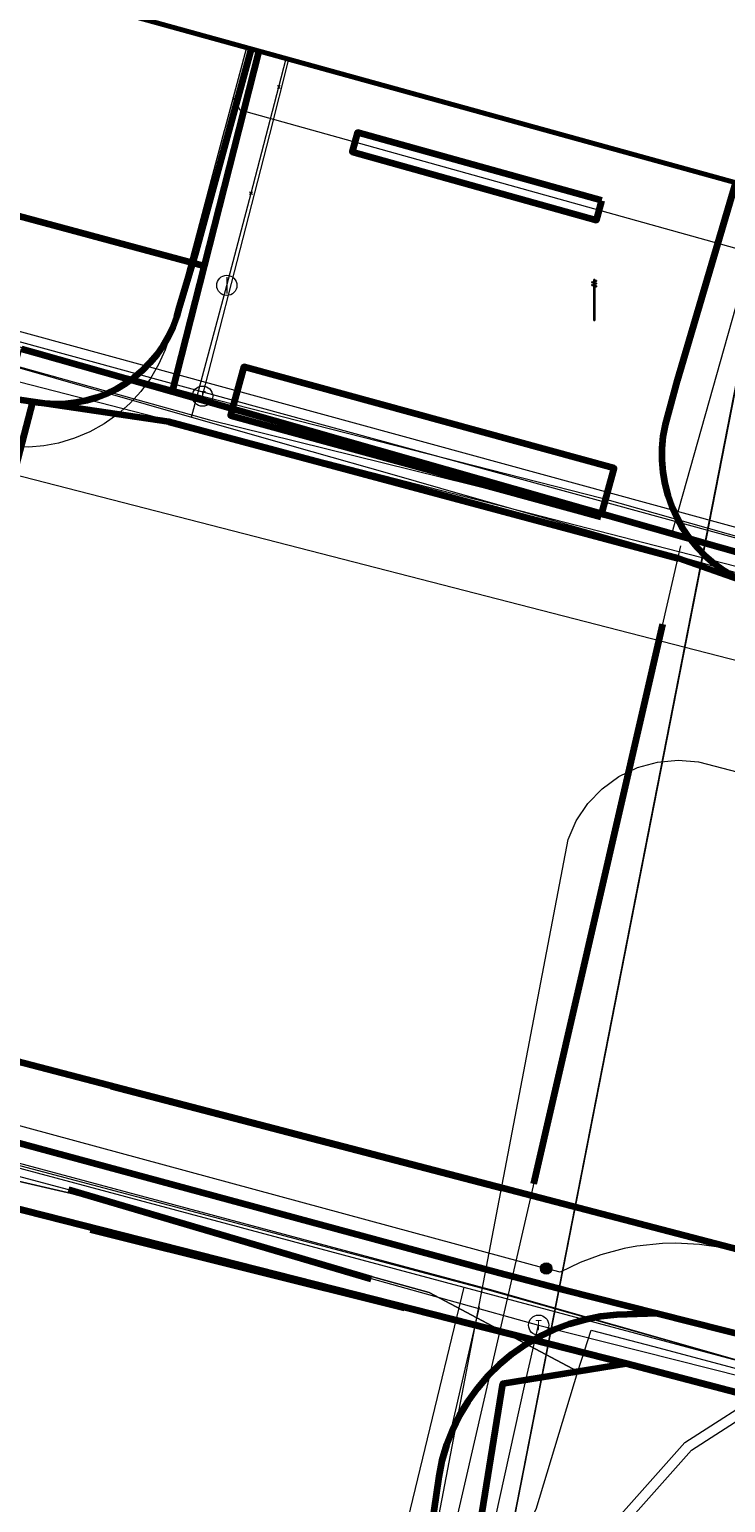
# Model space of a CAD drawing. Extents: x 152558 to 154479, y 462974 to 463683.
# Tile 178 of 256: x 153373 to 153387, y 463554 to 463583. Entities that reach past the tile are written whole.
import ezdxf
from ezdxf.enums import TextEntityAlignment as Align
from ezdxf.lldxf.tags import DXFTag

# ---------------------------------------------------------------- set-up
doc = ezdxf.new("R2010")
doc.units = 0
doc.header["$LTSCALE"] = 0.2
doc.layers.get('0').update_dxf_attribs({"linetype": 'CONTINUOUS'})
for name, color, linetype, lineweight in [('B-RO-KL-DATA_COAXIAAL_17_ZIGGO BV-G', 90, 'KL-DATA-N', 18), ('B-RO-KL-DATA_COAXIAAL_7_ZIGGO BV-G', 90, 'KL-DATA-N', 18), ('B-RO-KL-DATA_DUCT_ZIGGO BV-G', 90, 'CONTINUOUS', 100), ('B-RO-KL-DATA_EUROFIBER NEDERLAND BV-G', 90, 'KL-DATA-N', 18), ('B-RO-KL-DATA_HULPSTUK_KPN BV-S', 90, 'CONTINUOUS', 25), ('B-RO-KL-DATA_KABELBED_KPN BV-G', 90, 'CONTINUOUS', 100), ('B-RO-KL-DATA_KABELBED_ZIGGO BV-G', 90, 'CONTINUOUS', 100), ('B-RO-KL-DATA_MANTELBUIS_BETON_2_KPN BV-G', 90, 'CONTINUOUS', 100), ('B-RO-KL-DATA_MANTELBUIS_BETON_KPN BV-G', 90, 'CONTINUOUS', 100), ('B-RO-KL-DATA_MANTELBUIS_PVC_1_KPN BV-G', 90, 'CONTINUOUS', 100), ('B-RO-KL-DATA_MANTELBUIS_ZIGGO BV-G', 90, 'CONTINUOUS', 100), ('B-RO-KL-DATA_REGGEFIBER OPERATOR BV-G', 90, 'KL-DATA-N', 18), ('B-RO-KL-DATA_STEDIN NETBEHEER BV-G', 90, 'KL-DATA-N', 18), ('B-RO-KL-ET_LS_400 V_STEDIN NETBEHEER BV-G', 190, 'KL-LS-N', 18), ('B-RO-KL-ET_LS_GEMEENTE AMERSFOORT-S', 190, 'CONTINUOUS', 25), ('B-RO-KL-ET_LS_HULPSTUK_STEDIN NETBEHEER BV-S', 190, 'CONTINUOUS', 25), ('B-RO-KL-ET_LS_MANTELBUIS_400_STEDIN NETBEHEER BV-G', 190, 'CONTINUOUS', 100), ('B-RO-KL-ET_LS_MANTELBUIS_PVC_125_STEDIN NETBEHEER BV-G', 190, 'CONTINUOUS', 100), ('B-RO-KL-ET_MS_10 KV_STEDIN NETBEHEER BV-G', 130, 'KL-MS-N', 18), ('B-RO-KL-GAS_LD_GRIJS GIETIJZER_118_0.1 BAR_STEDIN NETBEHEER BV-G', 50, 'KL-GAS-LD-N', 18), ('B-RO-KL-GAS_LD_HULPSTUK_STEDIN NETBEHEER BV-S', 50, 'CONTINUOUS', 25), ('B-RO-KL-GAS_LD_MANTELBUIS_GRIJS GIETIJZER_222_STEDIN NETBEHEER BV-G', 50, 'CONTINUOUS', 100), ('B-RO-KL-GAS_LD_MANTELBUIS_STEDIN NETBEHEER BV-G', 50, 'CONTINUOUS', 100), ('B-RO-KL-GAS_LD_PVC_110_0.1 BAR_STEDIN NETBEHEER BV-G', 50, 'KL-GAS-LD-N', 18), ('B-RO-KL-GAS_LD_PVC_160_0.1 BAR_STEDIN NETBEHEER BV-G', 50, 'KL-GAS-LD-N', 18), ('B-RO-KL-GAS_LD_PVC_63_0.1 BAR_STEDIN NETBEHEER BV-G', 50, 'KL-GAS-LD-N', 18), ('B-RO-KL-GAS_LD_STAAL_159_0.1 BAR_STEDIN NETBEHEER BV-G', 50, 'KL-GAS-LD-N', 18), ('B-RO-KL-WATER_100_VITENS-G', 170, 'KL-WATER-N', 18), ('B-RO-KL-WATER_110_VITENS-G', 170, 'KL-WATER-N', 18), ('B-RO-KL-WATER_150_VITENS-G', 170, 'KL-WATER-N', 18), ('B-RO-KL-WATER_HULPSTUK_VITENS-S', 170, 'CONTINUOUS', 25), ('B-RO-OG-INFO_ORIENTATIEPOLYGOON-GV', 7, 'CONTINUOUS', 70), ('B-RO-OG-INFO_REGGEFIBER OPERATOR BV-G', 7, 'CONTINUOUS', 18)]:
    doc.layers.add(name, color=color, linetype=linetype, lineweight=lineweight)
doc.styles.add('NLCS-ISO', font='NLCS-ISO.ttf')
tags = doc.linetypes.add('KL-DATA-N', pattern='A,4,-1,[101,NLCS.SHX,S=0.5,R=0,X=0,Y=0],-1,4,-1,["D",Standard,S=1,R=0,X=-0.25,Y=-0.5],-1.5', length=12.5).pattern_tags.tags
tags[18] = DXFTag(74, 10)
tags = doc.linetypes.add('KL-GAS-LD-N', pattern='A,4,-1,[69,NLCS.SHX,S=0.5,R=0,X=0,Y=0],-1,4,-1,["L",Standard,S=1,R=0,X=0.25,Y=-0.5],-2', length=13).pattern_tags.tags
tags[18] = DXFTag(74, 10)
tags = doc.linetypes.add('KL-LS-N', pattern='A,4,-1,[103,NLCS.SHX,S=0.75,R=0,X=0,Y=0],-1,4,-1,["L",Standard,S=1,R=0,X=0,Y=-0.5],-2', length=13).pattern_tags.tags
tags[18] = DXFTag(74, 10)
tags = doc.linetypes.add('KL-MS-N', pattern='A,4,-1,[103,NLCS.SHX,S=0.75,R=0,X=0,Y=0],-1,4,-1,["M",Standard,S=1,R=0,X=0,Y=-0.5],-2', length=13).pattern_tags.tags
tags[18] = DXFTag(74, 10)
doc.linetypes.add('KL-WATER-N', pattern='A,7,-0.5,[168,NLCS.SHX,S=0.75,R=0,X=0.75,Y=0],-2', length=9.5)

# ---------------------------------------------------------------- blocks, each defined once
blk = doc.blocks.new('SKL-WTB_HULP_T STUK-SO')
at = {"color": 0, "linetype": 'ByBlock', "lineweight": 18}
blk.add_circle((0, 0), 1, dxfattribs=at)
at = {"color": 0, "linetype": 'ByBlock', "lineweight": -2, "style": 'NLCS-ISO'}
blk.add_text('T', height=1, dxfattribs=at).set_placement((0, 0), align=Align.MIDDLE_CENTER)
at = {"color": 0, "linetype": 'ByBlock', "lineweight": 18, "style": 'NLCS-ISO', "flags": 1}
for tag, p in [('TYPE', (1.5, 0)), ('LABEL', (1.5, -1.5)), ('OMSCHRIJVING', (1.5, -3))]:
    blk.add_attdef(tag, p, '', height=1, dxfattribs=at)
blk = doc.blocks.new('SKL-WTB_HULP_MOF-SO')
at = {"linetype": 'ByBlock', "lineweight": 18}
h = blk.add_hatch(color=0, dxfattribs=at)
h.dxf.hatch_style = 1
h.paths.add_polyline_path([(-0.5625, 0, 1), (0.5625, 0, 1)])
at = {"color": 0, "linetype": 'ByBlock', "lineweight": 18}
blk.add_circle((0, 0), 0.5625, dxfattribs=at)
at = {"color": 0, "linetype": 'ByBlock', "lineweight": 18, "style": 'NLCS-ISO', "flags": 1}
for tag, p in [('TYPE', (1.5, 0)), ('LABEL', (1.5, -1.5)), ('OMSCHRIJVING', (1.5, -3))]:
    blk.add_attdef(tag, p, '', height=1, dxfattribs=at)
blk = doc.blocks.new('SKL-WTB_HULP_AFSLUITER-SO')
at = {"color": 0, "linetype": 'ByBlock', "lineweight": 18}
blk.add_lwpolyline([(0, 0.8), (0, -0.8)], dxfattribs=at)
blk.add_circle((0, 0), 1, dxfattribs=at)
at = {"color": 0, "linetype": 'ByBlock', "lineweight": 18, "style": 'NLCS-ISO', "flags": 1}
for tag, p in [('TYPE', (1.5, 0)), ('LABEL', (1.5, -1.5)), ('OMSCHRIJVING', (1.5, -3))]:
    blk.add_attdef(tag, p, '', height=1, dxfattribs=at)
blk = doc.blocks.new('SKL-WTB_HULP_OVERIG-SO')
at = {"color": 0, "linetype": 'ByBlock', "lineweight": 18}
for points in [[(-0.14, 0.14), (0.14, -0.14)], [(0.14, 0.14), (-0.14, -0.14)]]:
    blk.add_lwpolyline(points, dxfattribs=at)
at = {"color": 0, "linetype": 'ByBlock', "lineweight": 18, "style": 'NLCS-ISO', "flags": 1}
for tag, p in [('TYPE', (1.5, 0)), ('LABEL', (1.5, -1.5)), ('OMSCHRIJVING', (1.5, -3))]:
    blk.add_attdef(tag, p, '', height=1, dxfattribs=at)
blk = doc.blocks.new('SKL-ET_LS_MAST-SO')
for p, q in [((-0.05, 2.07), (0.05, 2.07)), ((-0.05, -2), (0.05, -2))]:
    blk.add_line(p, q)
for points in [[(-0.18, 1.76), (-0.22, 1.76), (-0.22, 1.84), (-0.18, 1.84), (-0.18, 1.79)], [(-0.18, 1.49), (-0.22, 1.49), (-0.22, 1.57), (-0.18, 1.57), (-0.18, 1.52)], [(-0.18, 1.79), (-0.05, 1.79)], [(-0.18, 1.76), (-0.05, 1.76)], [(-0.18, 1.52), (-0.05, 1.52)], [(-0.18, 1.49), (-0.05, 1.49)], [(-0.05, -2), (-0.05, 2.07)], [(0.05, -2), (0.05, 2.07)], [(0.18, 1.92), (0.05, 1.92)], [(0.18, 1.89), (0.05, 1.89)], [(0.18, 1.66), (0.05, 1.66)], [(0.18, 1.63), (0.05, 1.63)], [(0.18, 1.89), (0.22, 1.89), (0.22, 1.97), (0.18, 1.97), (0.18, 1.92)], [(0.18, 1.63), (0.22, 1.63), (0.22, 1.71), (0.18, 1.71), (0.18, 1.66)], [(0.18, 1.39), (0.05, 1.39)], [(0.18, 1.36), (0.05, 1.36)], [(0.18, 1.36), (0.22, 1.36), (0.22, 1.44), (0.18, 1.44), (0.18, 1.39)]]:
    blk.add_lwpolyline(points)

msp = doc.modelspace()

# ---------------------------------------------------------------- linework, layer by layer
at = {"layer": 'B-RO-KL-DATA_COAXIAAL_17_ZIGGO BV-G', "flags": 128}
for points in [[(153368.319, 463537.371), (153368.638, 463539.272), (153371.869, 463558.545), (153370.775, 463560.345), (153370.518, 463560.767), (153368.65, 463561.268), (153372.638, 463576.913), (153372.927, 463576.831), (153375.621, 463576.065), (153376.256, 463578.557), (153377.339, 463582.806)], [(153430.867, 463534.321), (153431.354, 463534.234), (153435.252, 463533.541), (153436.954, 463543.113), (153432.546, 463544.21), (153425.415, 463546.066), (153425.468, 463546.278), (153412.875, 463549.399), (153410.914, 463549.906), (153409.521, 463550.265), (153409.506, 463550.205), (153409.023, 463550.331), (153403.185, 463551.902), (153402.729, 463552.02), (153400.927, 463552.486), (153400.457, 463552.616), (153397.655, 463553.391), (153395.717, 463553.927), (153394.631, 463554.228), (153394.625, 463554.207), (153388.204, 463555.935), (153384.607, 463556.832), (153382.169, 463556.435), (153380.498, 463546.045), (153380.111, 463543.636), (153378.436, 463533.216), (153377.912, 463529.954), (153377.744, 463528.912), (153376.276, 463519.78), (153375.54, 463515.203), (153375.413, 463514.414), (153374.005, 463505.653), (153373.382, 463501.776), (153373.096, 463500), (153373.063, 463499.801), (153371.906, 463492.863), (153371.472, 463490.265), (153370.792, 463486.189), (153369.449, 463478.132), (153369.235, 463476.85), (153368.423, 463471.983), (153367.305, 463465.28), (153367.239, 463464.303), (153367.364, 463463.333), (153367.677, 463462.405), (153368.163, 463461.557), (153368.806, 463460.819), (153369.58, 463460.221), (153370.456, 463459.784), (153370.965, 463459.645), (153371.4, 463459.527), (153371.747, 463459.468)]]:
    msp.add_lwpolyline(points, dxfattribs=at)
at = {"layer": 'B-RO-KL-DATA_COAXIAAL_7_ZIGGO BV-G', "flags": 128}
for points in [[(153377.339, 463582.806), (153376.256, 463578.557), (153375.621, 463576.065), (153372.927, 463576.831), (153372.638, 463576.913), (153368.65, 463561.268), (153370.518, 463560.767), (153370.775, 463560.345), (153371.869, 463558.545), (153368.638, 463539.272), (153368.319, 463537.371)], [(153368.319, 463537.371), (153368.638, 463539.272), (153371.869, 463558.545), (153370.775, 463560.345), (153370.518, 463560.767), (153368.65, 463561.268), (153372.638, 463576.913), (153372.927, 463576.831), (153375.621, 463576.065), (153376.256, 463578.557), (153377.339, 463582.806)], [(153368.319, 463537.371), (153368.638, 463539.272), (153371.869, 463558.545), (153370.775, 463560.345), (153370.518, 463560.767), (153368.65, 463561.268), (153372.638, 463576.913), (153372.927, 463576.831), (153375.621, 463576.065), (153376.256, 463578.557), (153377.339, 463582.806)]]:
    msp.add_lwpolyline(points, dxfattribs=at)
at = {"layer": 'B-RO-KL-DATA_DUCT_ZIGGO BV-G', "flags": 128}
for points in [[(153394.625, 463554.207), (153384.607, 463556.832), (153370.775, 463560.345), (153367.415, 463561.251), (153353.334, 463565.046), (153353.418, 463565.357), (153345.619, 463567.45), (153341.66, 463568.512), (153335.575, 463570.146), (153328.08, 463572.194), (153322.274, 463573.794), (153317.837, 463575.018), (153312.621, 463576.456), (153301.17, 463579.614), (153297.548, 463580.613), (153290.653, 463582.514), (153286.139, 463583.992)], [(153394.625, 463554.207), (153384.607, 463556.832), (153370.775, 463560.345), (153367.415, 463561.251), (153353.334, 463565.046), (153353.418, 463565.357), (153345.619, 463567.45), (153341.66, 463568.512), (153335.575, 463570.146), (153328.08, 463572.194), (153322.274, 463573.794), (153317.837, 463575.018), (153312.621, 463576.456), (153301.17, 463579.614), (153297.548, 463580.613), (153290.653, 463582.514), (153286.139, 463583.992)], [(153286.139, 463583.992), (153290.653, 463582.514), (153297.548, 463580.613), (153301.17, 463579.614), (153312.621, 463576.456), (153317.837, 463575.018), (153322.274, 463573.794), (153328.08, 463572.194), (153335.575, 463570.146), (153341.66, 463568.512), (153345.619, 463567.45), (153353.418, 463565.357), (153353.334, 463565.046), (153367.415, 463561.251), (153370.775, 463560.345), (153384.607, 463556.832), (153394.625, 463554.207)], [(153286.139, 463583.992), (153290.653, 463582.514), (153297.548, 463580.613), (153301.17, 463579.614), (153312.621, 463576.456), (153317.837, 463575.018), (153322.274, 463573.794), (153328.08, 463572.194), (153335.575, 463570.146), (153341.66, 463568.512), (153345.619, 463567.45), (153353.418, 463565.357), (153353.334, 463565.046), (153367.415, 463561.251), (153370.775, 463560.345), (153384.607, 463556.832), (153394.625, 463554.207)], [(153286.139, 463583.992), (153290.653, 463582.514), (153297.548, 463580.613), (153301.17, 463579.614), (153312.621, 463576.456), (153317.837, 463575.018), (153322.274, 463573.794), (153328.08, 463572.194), (153335.575, 463570.146), (153341.66, 463568.512), (153345.619, 463567.45), (153353.418, 463565.357), (153353.334, 463565.046), (153367.415, 463561.251), (153370.775, 463560.345), (153384.607, 463556.832), (153394.625, 463554.207)], [(153394.625, 463554.207), (153384.607, 463556.832), (153370.775, 463560.345), (153367.415, 463561.251), (153353.334, 463565.046), (153353.418, 463565.357), (153345.619, 463567.45), (153341.66, 463568.512), (153335.575, 463570.146), (153328.08, 463572.194), (153322.274, 463573.794), (153317.837, 463575.018), (153312.621, 463576.456), (153301.17, 463579.614), (153297.548, 463580.613), (153290.653, 463582.514), (153286.139, 463583.992)], [(153286.139, 463583.992), (153290.653, 463582.514), (153297.548, 463580.613), (153301.17, 463579.614), (153312.621, 463576.456), (153317.837, 463575.018), (153322.274, 463573.794), (153328.08, 463572.194), (153335.575, 463570.146), (153341.66, 463568.512), (153345.619, 463567.45), (153353.418, 463565.357), (153353.334, 463565.046), (153367.415, 463561.251), (153370.775, 463560.345), (153384.607, 463556.832), (153394.625, 463554.207)], [(153394.625, 463554.207), (153384.607, 463556.832), (153370.775, 463560.345), (153367.415, 463561.251), (153353.334, 463565.046), (153353.418, 463565.357), (153345.619, 463567.45), (153341.66, 463568.512), (153335.575, 463570.146), (153328.08, 463572.194), (153322.274, 463573.794), (153317.837, 463575.018), (153312.621, 463576.456), (153301.17, 463579.614), (153297.548, 463580.613), (153290.653, 463582.514), (153286.139, 463583.992)], [(153394.625, 463554.207), (153384.607, 463556.832), (153370.775, 463560.345), (153367.415, 463561.251), (153353.334, 463565.046), (153353.418, 463565.357), (153345.619, 463567.45), (153341.66, 463568.512), (153335.575, 463570.146), (153328.08, 463572.194), (153322.274, 463573.794), (153317.837, 463575.018), (153312.621, 463576.456), (153301.17, 463579.614), (153297.548, 463580.613), (153290.653, 463582.514), (153286.139, 463583.992)], [(153394.625, 463554.207), (153384.607, 463556.832), (153370.775, 463560.345), (153367.415, 463561.251), (153353.334, 463565.046), (153353.418, 463565.357), (153345.619, 463567.45), (153341.66, 463568.512), (153335.575, 463570.146), (153328.08, 463572.194), (153322.274, 463573.794), (153317.837, 463575.018), (153312.621, 463576.456), (153301.17, 463579.614), (153297.548, 463580.613), (153290.653, 463582.514), (153286.139, 463583.992)], [(153394.625, 463554.207), (153384.607, 463556.832), (153370.775, 463560.345), (153367.415, 463561.251), (153353.334, 463565.046), (153353.418, 463565.357), (153345.619, 463567.45), (153341.66, 463568.512), (153335.575, 463570.146), (153328.08, 463572.194), (153322.274, 463573.794), (153317.837, 463575.018), (153312.621, 463576.456), (153301.17, 463579.614), (153297.548, 463580.613), (153290.653, 463582.514), (153286.139, 463583.992)]]:
    msp.add_lwpolyline(points, dxfattribs=at)
at = {"layer": 'B-RO-KL-DATA_EUROFIBER NEDERLAND BV-G', "flags": 128}
msp.add_lwpolyline([(153121.5, 463384.9), (153118.7, 463385.3), (153112.3, 463387), (153111.1, 463387.4), (153110.2, 463388.1), (153110.6, 463390.3), (153112.1, 463396.3), (153113.1, 463402.8), (153113.3, 463406.2), (153112.9, 463407.3), (153112.9, 463413.6), (153112, 463421.3), (153109.9, 463428.3), (153107.1, 463435.7), (153103.8, 463442.4), (153099.1, 463449.1), (153096, 463452.3), (153095, 463454.7), (153091.2, 463458.4), (153090.7, 463459.4), (153088.4, 463461), (153067.9, 463474.2), (153053.1, 463483.3), (153038.5, 463492.6), (153043.8, 463501), (153043.8, 463501.4), (153037.9, 463505.5), (153029.7, 463510.5), (153009.1, 463523.3), (153002.1, 463528), (152977.7, 463543.5), (152974.3, 463546.2), (152971.2, 463550.5), (152969, 463555.7), (152968.3, 463559.4), (152966.8, 463570.2), (152964.1, 463591.5), (152962.6, 463604.2), (152960.9, 463617.6), (152960.6, 463619.3), (152959.2, 463630.8), (152957.4, 463644.6), (152957.3, 463646.4), (152961.1, 463649), (152966, 463650.4), (152979, 463654.6), (152994.9, 463659.6), (152998.1, 463658.9), (153005.8, 463659.7), (153008.3, 463661), (153013.2, 463661.1), (153014.8, 463661.3), (153017.6, 463662.4), (153026.3, 463662.8), (153030.7, 463662.6), (153037.6, 463661.8), (153046.8, 463660.4), (153057.3, 463657.7), (153068.9, 463653.5), (153083.7, 463647.9), (153094.5, 463643.5), (153097.3, 463642.9), (153103.9, 463640.4), (153111.5, 463636.9), (153126.6, 463631.2), (153152.7, 463621), (153154.4, 463620.5), (153156.3, 463619.7), (153157.9, 463618.3), (153158.4, 463617.1), (153158, 463614.3), (153158, 463614), (153158.3, 463613.7), (153163.5, 463612.2), (153164.6, 463612.6), (153165.6, 463614.8), (153167, 463615.6), (153168.6, 463615.3), (153187.9, 463610), (153271.4, 463587.6), (153289.4, 463583), (153318.1, 463575.1), (153319.2, 463574.9), (153319.4, 463573.8), (153318.8, 463570), (153319.2, 463569.4), (153320, 463569.1), (153326.4, 463567.3), (153327, 463568.4), (153327.6, 463571.1), (153329, 463572.2), (153329.4, 463572.2), (153356.9, 463564.7), (153365.6, 463562.5), (153366, 463562.5), (153368.7, 463561.9), (153371.2, 463561), (153372.2, 463560.9), (153381.9, 463558.3), (153386.8, 463556.9), (153429.8, 463545.3), (153435.7, 463543.5), (153486.6, 463529.8), (153500.6, 463525.9), (153520.2, 463521), (153578.3, 463505.3), (153611.1, 463496.7), (153617.8, 463494.8), (153679.4, 463478.2), (153685.9, 463476.3), (153687.1, 463475), (153687.5, 463473.8), (153686.8, 463471.6), (153686.4, 463469.8), (153686.8, 463469.3), (153687.4, 463470.1), (153687.5, 463472.1), (153692.084, 463495.773)], dxfattribs=at)
at = {"layer": 'B-RO-KL-DATA_KABELBED_KPN BV-G', "flags": 128}
for points in [[(153388.93, 463558.535), (153371.595, 463563.056), (153369.652, 463563.568), (153354.195, 463567.645), (153352.502, 463568.091), (153351.653, 463568.315), (153333.624, 463572.947), (153318.596, 463577.193), (153309.159, 463580.003), (153284.508, 463586.716), (153265.219, 463592.031), (153248.428, 463596.665), (153210.198, 463606.655), (153192.878, 463611.344), (153173.539, 463616.517), (153170.214, 463617.449), (153165.177, 463619.124), (153154.707, 463622.925)], [(153377.185, 463582.849), (153376.095, 463578.856), (153375.763, 463577.738), (153375.707, 463577.535), (153375.633, 463577.338), (153375.543, 463577.147), (153375.438, 463576.965), (153375.317, 463576.793), (153375.182, 463576.631), (153375.034, 463576.481), (153374.874, 463576.344), (153374.703, 463576.222), (153374.522, 463576.114), (153374.332, 463576.022), (153374.136, 463575.946), (153373.934, 463575.887), (153373.727, 463575.846), (153373.518, 463575.822), (153373.307, 463575.816), (153373.097, 463575.828), (153372.982, 463575.842), (153372.868, 463575.861)], [(153386.773, 463580.197), (153385.62, 463576.284), (153385.378, 463575.41), (153385.336, 463575.177), (153385.315, 463574.942), (153385.314, 463574.706), (153385.333, 463574.47), (153385.372, 463574.237), (153385.432, 463574.008), (153385.51, 463573.785), (153385.608, 463573.57), (153385.724, 463573.364), (153385.857, 463573.169), (153386.007, 463572.986), (153386.172, 463572.816), (153386.351, 463572.661), (153386.542, 463572.523), (153386.745, 463572.401), (153386.957, 463572.297), (153387.135, 463572.227), (153387.318, 463572.169)], [(153372.868, 463575.861), (153370.484, 463576.21), (153361.835, 463578.58), (153360.225, 463579.021)], [(153369.261, 463562.072), (153369.652, 463563.568), (153372.617, 463574.902), (153372.868, 463575.861)], [(153387.318, 463572.169), (153386.957, 463572.297), (153385.644, 463572.764), (153375.559, 463575.469), (153373.097, 463575.828), (153372.868, 463575.861)], [(153375.559, 463575.469), (153385.644, 463572.764)], [(153376.109, 463575.319), (153383.865, 463573.24)], [(153374.416, 463562.32), (153382.156, 463560.301)], [(153369.924, 463561.893), (153370.776, 463561.665), (153371.443, 463561.485), (153372.438, 463561.237), (153382.092, 463558.625), (153383.382, 463558.29), (153385.237, 463557.82)], [(153372.438, 463561.237), (153382.092, 463558.625)], [(153385.237, 463557.82), (153384.421, 463557.791), (153384.102, 463557.757), (153383.787, 463557.697), (153383.478, 463557.61), (153383.178, 463557.497), (153382.888, 463557.36), (153382.61, 463557.199), (153382.347, 463557.015), (153382.101, 463556.81), (153381.872, 463556.584), (153381.664, 463556.341), (153381.476, 463556.08), (153381.311, 463555.805), (153381.17, 463555.517), (153381.054, 463555.218), (153380.963, 463554.91), (153380.898, 463554.596), (153378.263, 463536.485)], [(153385.237, 463557.82), (153388.5, 463556.994), (153396.344, 463554.92), (153398.287, 463554.406), (153405.076, 463552.611), (153416.327, 463549.636), (153429.903, 463546.046), (153432.804, 463545.279), (153437.251, 463544.072), (153441.885, 463542.815), (153443.337, 463542.422), (153444.26, 463542.173), (153445.077, 463541.95)]]:
    msp.add_lwpolyline(points, dxfattribs=at)
at = {"layer": 'B-RO-KL-DATA_KABELBED_ZIGGO BV-G', "flags": 128}
for points in [[(153377.339, 463582.806), (153376.256, 463578.557)], [(153371.098, 463577.351), (153371.716, 463579.777), (153376.256, 463578.557)], [(153376.256, 463578.557), (153375.621, 463576.065)], [(153372.638, 463576.913), (153372.927, 463576.831)], [(153372.927, 463576.831), (153375.621, 463576.065)], [(153375.621, 463576.065), (153390.566, 463571.818)], [(153384.607, 463556.832), (153370.775, 463560.345)], [(153380.498, 463546.045), (153382.169, 463556.435), (153384.607, 463556.832)], [(153394.625, 463554.207), (153384.607, 463556.832)]]:
    msp.add_lwpolyline(points, dxfattribs=at)
at = {"layer": 'B-RO-KL-DATA_MANTELBUIS_BETON_2_KPN BV-G', "flags": 128}
msp.add_lwpolyline([(153375.559, 463575.469), (153385.644, 463572.764)], dxfattribs=at)
at = {"layer": 'B-RO-KL-DATA_MANTELBUIS_BETON_KPN BV-G', "flags": 128}
msp.add_lwpolyline([(153374.416, 463562.32), (153382.156, 463560.301)], dxfattribs=at)
at = {"layer": 'B-RO-KL-DATA_MANTELBUIS_PVC_1_KPN BV-G', "flags": 128}
for points in [[(153376.109, 463575.319), (153383.865, 463573.24)], [(153376.109, 463575.319), (153383.865, 463573.24)], [(153376.109, 463575.319), (153383.865, 463573.24)], [(153372.438, 463561.237), (153382.092, 463558.625)], [(153372.438, 463561.237), (153382.092, 463558.625)], [(153372.438, 463561.237), (153382.092, 463558.625)], [(153372.438, 463561.237), (153382.092, 463558.625)]]:
    msp.add_lwpolyline(points, dxfattribs=at)
at = {"layer": 'B-RO-KL-DATA_MANTELBUIS_ZIGGO BV-G', "flags": 128}
msp.add_lwpolyline([(153380.219, 463557.925), (153374.008, 463559.473)], dxfattribs=at)
at = {"layer": 'B-RO-KL-DATA_REGGEFIBER OPERATOR BV-G', "flags": 128}
for points in [[(153140, 463381), (153138.4, 463380.7), (153121.4, 463384.1), (153118.7, 463385.3), (153117.1, 463385.7), (153112.3, 463387), (153111.1, 463387.4), (153110.2, 463388.1), (153110.6, 463390.3), (153112.1, 463396.3), (153112.9, 463401.5), (153113.1, 463402.8), (153113.3, 463406.2), (153112.9, 463407.3), (153112.9, 463411.3), (153112.9, 463413.6), (153112, 463421.3), (153109.9, 463428.3), (153107.4, 463434.8), (153107.1, 463435.7), (153103.8, 463442.4), (153103.5, 463442.9), (153099.1, 463449.1), (153096.6, 463452.6), (153095, 463454.7), (153092.7, 463456.9), (153091.2, 463458.4), (153090.7, 463459.4), (153088.4, 463461), (153082.5, 463464.8), (153082.1, 463465.1), (153076.7, 463468.6), (153069.4, 463473.2), (153067.6, 463473.8), (153060.6, 463478.7), (153053.1, 463483.3), (153044.5, 463488.8), (153038.5, 463492.6), (153038.9, 463493.3), (153043.2, 463500), (153043.8, 463501), (153043.8, 463501.4), (153040.5, 463503.7), (153037.9, 463505.5), (153029.7, 463510.5), (153009.1, 463523.3), (153002.1, 463528), (152991.4, 463534.8), (152977.7, 463543.5), (152974.3, 463546.2), (152971.2, 463550.5), (152969, 463555.7), (152968.3, 463559.4), (152966.8, 463570.2), (152966.5, 463572.7), (152966, 463577), (152965.4, 463581.3), (152964.9, 463585.6), (152964.4, 463589.9), (152964.1, 463591.5), (152962.6, 463604.2), (152960.7, 463618.5), (152960.6, 463619.3), (152959.1, 463631.7), (152958.8, 463633.6), (152957.4, 463644.6), (152957.4, 463645.5), (152957.3, 463646.4), (152957.8, 463646.6), (152959.3, 463646.9), (152959.9, 463647), (152960.4, 463646.6), (152960.4, 463646.9), (152960.4, 463648.3), (152961.1, 463649), (152966, 463650.4), (152979, 463654.6), (152994.9, 463659.6), (152996, 463659.4), (152998.1, 463658.9), (153003.5, 463659.5), (153005.8, 463659.7), (153008.3, 463661), (153013.2, 463661.1), (153014.8, 463661.3), (153017.6, 463662.4), (153026.3, 463662.8), (153030.8, 463662.5), (153037.6, 463661.8), (153046.8, 463660.4), (153057.3, 463657.7), (153063.3, 463655.5), (153083.7, 463647.9), (153094.5, 463643.5), (153096.2, 463643.1), (153097.3, 463642.9), (153098.1, 463642.6), (153103.9, 463640.4), (153106.4, 463639.2), (153113, 463636.4), (153130.3, 463629.7), (153146.5, 463623.4), (153152.7, 463621), (153154.4, 463620.5), (153156.3, 463619.7), (153156.6, 463619.4), (153157.9, 463618.3), (153158.4, 463617.1), (153158, 463614.3), (153158, 463614), (153158.3, 463613.7), (153163.5, 463612.2), (153164.6, 463612.6), (153165.6, 463614.8), (153167, 463615.6), (153168.6, 463615.3), (153187.9, 463610), (153209.5, 463604.2), (153244.2, 463594.8), (153247.7, 463593.9), (153272.9, 463587.2), (153287.4, 463583.5), (153310.9, 463577.1), (153318.1, 463575.1), (153319.2, 463574.9), (153319.4, 463573.8), (153319, 463571.1), (153318.8, 463570), (153319.2, 463569.4), (153320, 463569.1), (153325.9, 463567.4), (153326.4, 463567.3), (153326.7, 463567.9), (153327, 463568.4), (153327.6, 463571.1), (153329, 463572.2), (153329.4, 463572.2), (153331.9, 463571.6), (153353.8, 463565.6), (153365.6, 463562.5), (153366, 463562.5), (153368.7, 463561.9), (153371.2, 463561), (153372.2, 463560.9), (153381.9, 463558.3), (153386.8, 463556.9), (153387.6, 463556.7), (153411.5, 463550.2), (153432.6, 463544.5), (153435.7, 463543.5), (153444.9, 463541), (153459.6, 463537.1), (153486.6, 463529.8), (153494.7, 463527.5), (153500.6, 463525.9), (153520.2, 463521), (153536.3, 463516.6), (153578.3, 463505.3), (153611.1, 463496.7), (153617.8, 463494.8), (153629.3, 463491.7), (153642.5, 463488.1), (153659.8, 463483.5), (153679.4, 463478.2), (153685.9, 463476.3), (153687.1, 463475), (153687.5, 463473.8), (153686.8, 463471.8), (153686.8, 463471.6), (153686.4, 463469.8), (153686.8, 463469.3), (153687.4, 463470.1), (153687.5, 463472.1), (153692.127, 463495.761)], [(153387.528, 463579.989), (153382.205, 463552.824), (153382.824, 463553.949)], [(153387.528, 463579.989), (153382.205, 463552.824), (153382.824, 463553.949)], [(153385.506, 463573.222), (153387.302, 463579.584)], [(153369.995, 463577.278), (153376.359, 463575.506), (153384.4, 463573.521), (153385.499, 463573.224), (153385.506, 463573.222)], [(153385.506, 463573.222), (153391.831, 463571.573)], [(153326.396, 463567.308), (153326.742, 463567.867), (153326.964, 463568.38), (153327.637, 463571.139), (153329.002, 463572.153), (153329.369, 463572.22), (153331.853, 463571.569), (153353.834, 463565.572), (153365.559, 463562.476), (153366.008, 463562.501), (153368.674, 463561.901), (153371.164, 463560.977), (153372.201, 463560.857), (153381.856, 463558.294), (153386.767, 463556.909), (153387.643, 463556.672), (153411.517, 463550.236), (153432.619, 463544.466), (153435.699, 463543.548), (153444.921, 463541.03), (153459.6, 463537.129), (153486.624, 463529.81), (153494.661, 463527.511), (153500.641, 463525.899), (153520.178, 463521.018), (153536.299, 463516.561), (153578.259, 463505.294), (153611.112, 463496.701), (153617.773, 463494.781), (153629.293, 463491.718), (153642.495, 463488.08), (153659.826, 463483.533), (153679.376, 463478.154), (153685.945, 463476.294), (153687.121, 463475.025), (153687.507, 463473.843), (153686.84, 463471.798), (153686.799, 463471.613)], [(153382.824, 463553.949), (153383.652, 463556.669), (153380.712, 463558.237), (153373.632, 463560.194), (153372.315, 463560.501), (153372.231, 463560.52), (153366.121, 463562.125), (153355.124, 463565.102), (153328.858, 463572.222)], [(153372.315, 463560.501), (153373.632, 463560.194), (153380.712, 463558.237), (153383.652, 463556.669)], [(153383.652, 463556.669), (153383.913, 463557.489), (153385.157, 463557.169), (153389.925, 463555.895), (153395.382, 463554.361)], [(153382.824, 463553.949), (153383.652, 463556.669)]]:
    msp.add_lwpolyline(points, dxfattribs=at)
at = {"layer": 'B-RO-KL-DATA_STEDIN NETBEHEER BV-G', "flags": 128}
for points in [[(153473.263, 463550.442), (153433.755, 463560.95), (153416.406, 463565.655), (153408.38, 463567.382), (153389.93, 463572.514), (153337.623, 463586.82), (153337.007, 463586.94), (153331.645, 463587.581), (153324.4, 463589.524), (153320.987, 463590.89), (153286.264, 463600.413), (153249.201, 463610.489), (153177.101, 463629.85), (153157.476, 463636.035), (153119.814, 463650.688), (153096.893, 463659.439), (153085.434, 463663.514), (153085.43, 463663.502), (153085.227, 463663.581)], [(154241.663, 463272.775), (154240.779, 463273.319), (154238.716, 463275.312), (154219.28, 463297.994), (154209.469, 463309.481), (154205.844, 463312.881), (154202.281, 463315.87), (154197.657, 463319.445), (154195.282, 463321.202), (154168.159, 463335.795), (154154.035, 463339.957), (154153.41, 463340.426), (154153.097, 463341.129), (154153.097, 463341.715), (154155.16, 463351.571), (154153.857, 463351.607), (154153.071, 463351.777), (154152.269, 463351.826), (154143.433, 463353.101), (154139.353, 463354.145), (154133.483, 463355.941), (154111.247, 463365.15), (154102.91, 463369.317), (154098.034, 463371.285), (154083.4, 463376.845), (154070.391, 463380.933), (154042.913, 463389.369), (154000, 463402.641), (153971.113, 463411.354), (153951.788, 463417.517), (153936.83, 463421.583), (153912.116, 463429.29), (153901.725, 463431.913), (153899.74, 463432.245), (153897.717, 463432.796), (153892.884, 463431.796), (153879.879, 463435.343), (153872.535, 463437.292), (153870.878, 463438.371), (153868.804, 463439.134), (153866.524, 463438.937), (153834.598, 463447.402), (153819.304, 463451.731), (153785.875, 463460.819), (153738.066, 463474.273), (153704.153, 463482.996), (153640.722, 463500), (153619.302, 463505.321), (153578.059, 463516.512), (153523.566, 463531.081), (153512.661, 463534.039), (153484.716, 463541.417), (153458.418, 463548.696), (153457.352, 463553.635), (153413.527, 463565.319), (153389.742, 463571.84), (153370.691, 463576.739), (153320.778, 463590.118), (153286.029, 463599.544), (153248.965, 463609.62), (153211.671, 463619.676), (153176.869, 463628.98), (153157.188, 463635.289), (153111.754, 463653.166), (153096.88, 463659.382), (153091.537, 463661.836)], [(153522.275, 463535.046), (153508.422, 463538.983), (153500, 463541.284), (153490.512, 463543.918), (153485.743, 463545.179), (153461.454, 463550.373), (153413.074, 463563.577), (153389.259, 463570.106), (153370.708, 463574.877)]]:
    msp.add_lwpolyline(points, dxfattribs=at)
at = {"layer": 'B-RO-KL-ET_LS_400 V_STEDIN NETBEHEER BV-G', "flags": 128}
for points in [[(153433.626, 463560.467), (153432.702, 463560.824), (153413.653, 463565.803), (153370.899, 463577.512), (153353.533, 463582.177), (153336.176, 463586.736), (153321.013, 463590.986), (153286.264, 463600.413), (153284.49, 463601.092), (153249.149, 463610.296), (153248.178, 463610.435), (153212.923, 463619.943), (153211.877, 463620.449), (153194.476, 463625.101), (153177.05, 463629.657), (153173.779, 463630.65), (153169.879, 463631.872), (153166.077, 463633.103), (153162.286, 463634.37), (153157.465, 463636.041), (153135.356, 463644.471), (153096.731, 463659.129), (153087.319, 463662.937), (153087.161, 463663.046)], [(153377.094, 463582.874), (153377.002, 463582.528), (153376.83, 463581.882), (153376.672, 463581.289), (153376.655, 463581.227), (153375.581, 463577.194), (153375.483, 463576.892), (153375.354, 463576.601), (153375.194, 463576.326), (153375.006, 463576.069), (153374.793, 463575.834), (153374.547, 463575.616), (153374.278, 463575.426), (153373.991, 463575.267), (153373.688, 463575.14), (153373.372, 463575.047), (153373.081, 463574.993), (153372.785, 463574.968), (153372.489, 463574.973), (153372.194, 463575.007), (153371.903, 463575.068), (153370.595, 463575.42), (153370.112, 463575.549), (153369.629, 463575.679), (153369.549, 463575.39), (153366.699, 463565.082), (153368.623, 463564.587), (153369.009, 463564.449), (153369.38, 463564.285), (153369.739, 463564.094), (153370.083, 463563.878), (153370.41, 463563.637), (153370.714, 463563.379), (153370.999, 463563.1), (153371.264, 463562.801), (153371.508, 463562.485), (153371.728, 463562.152), (153371.935, 463561.784), (153372.114, 463561.401), (153372.264, 463561.006), (153372.384, 463560.601), (153372.474, 463560.189), (153372.515, 463559.833), (153372.535, 463559.475), (153372.531, 463559.116), (153372.505, 463558.759), (153372.455, 463558.403), (153371.924, 463555.783), (153371.772, 463555.033), (153371.148, 463551.956), (153370.091, 463546.741), (153369.51, 463543.876), (153368.954, 463541.132), (153368.038, 463534.491), (153367.655, 463531.983), (153367.135, 463528.576), (153367.058, 463528.075), (153366.886, 463526.949), (153366.526, 463524.79), (153366.351, 463523.755), (153365.675, 463519.765), (153365.5, 463518.73), (153364.824, 463514.736), (153364.65, 463513.705), (153364.539, 463513.052), (153363.974, 463509.713), (153363.827, 463508.844), (153363.288, 463505.661), (153362.976, 463503.819), (153362.749, 463502.477), (153362.318, 463499.931), (153361.455, 463494.765), (153361.233, 463493.438), (153361.101, 463492.645), (153360.615, 463489.738), (153359.802, 463484.873), (153359.557, 463483.405), (153359.474, 463482.911), (153359.125, 463480.819), (153358.285, 463475.793), (153357.863, 463473.266), (153357.472, 463470.928), (153357.241, 463469.548), (153357.142, 463468.954), (153357.026, 463468.258), (153356.944, 463467.765), (153356.768, 463466.712), (153356.611, 463465.776), (153356.507, 463465.378), (153356.371, 463464.99), (153356.202, 463464.615), (153356.002, 463464.256), (153355.485, 463463.697), (153354.876, 463463.237), (153354.197, 463462.892), (153353.467, 463462.672), (153352.71, 463462.584), (153351.949, 463462.63), (153349.43, 463462.988), (153349.176, 463463.024), (153348.033, 463456.197), (153350.612, 463455.77), (153351.001, 463455.577), (153351.428, 463455.321), (153351.956, 463454.929), (153352.418, 463454.5), (153352.627, 463454.424), (153352.924, 463454.069), (153353.301, 463453.521), (153353.518, 463453.133), (153353.777, 463452.554), (153353.961, 463451.992), (153354.068, 463451.538), (153354.142, 463451.047), (153354.175, 463450.533), (153354.154, 463449.879), (153350.285, 463425.136), (153351.823, 463424.891), (153358.899, 463423.696)], [(153391.086, 463576.656), (153390.123, 463576.925), (153389.428, 463578.157), (153376.971, 463581.634), (153376.83, 463581.882)], [(153361.692, 463425.342), (153360.986, 463425.917), (153361.118, 463428.347), (153361.664, 463429.171), (153362.275, 463429.375), (153366.157, 463428.897), (153372.032, 463428.12), (153373.857, 463429.037), (153377.072, 463450.739), (153370.182, 463458.019), (153368.442, 463459.395), (153365.972, 463463.957), (153368.595, 463479.525), (153373.754, 463509.819), (153377.163, 463529.94), (153378.191, 463535.915), (153378.919, 463536.658), (153381.239, 463550.169), (153385.769, 463555.269), (153387.475, 463556.362), (153392.426, 463556.276), (153393.105, 463556.407), (153394.007, 463557.169), (153396.097, 463567.205), (153396.789, 463568.456), (153398.024, 463569.808), (153400.014, 463570.096), (153401.824, 463569.639), (153432.253, 463561.506), (153432.818, 463561.705), (153433.973, 463564.416), (153434.648, 463566.959)], [(153361.721, 463425.55), (153361.191, 463425.998), (153361.315, 463428.281), (153361.793, 463429.003), (153362.296, 463429.171), (153366.131, 463428.699), (153372.006, 463427.922), (153374.039, 463428.904), (153377.284, 463450.805), (153370.317, 463458.167), (153368.643, 463459.491), (153366.21, 463463.957), (153368.794, 463479.507), (153373.951, 463509.786), (153377.36, 463529.907), (153378.378, 463535.82), (153379.106, 463536.563), (153381.426, 463550.079), (153385.9, 463555.115), (153387.532, 463556.161), (153392.444, 463556.076), (153393.389, 463556.258), (153394.203, 463557.128), (153396.321, 463567.158), (153396.945, 463568.331), (153398.124, 463569.62), (153400.004, 463569.892), (153401.774, 463569.445), (153432.26, 463561.297), (153432.968, 463561.559), (153434.166, 463564.364), (153434.841, 463566.906)], [(153353.487, 463568.589), (153357.358, 463567.517), (153361.679, 463566.321), (153362.352, 463566.148), (153362.671, 463566.066), (153362.759, 463566.043), (153368.611, 463564.539), (153368.991, 463564.403), (153369.359, 463564.24), (153369.714, 463564.05), (153370.054, 463563.836), (153370.379, 463563.598), (153370.68, 463563.342), (153370.963, 463563.065), (153371.226, 463562.769), (153371.467, 463562.456), (153371.733, 463562.047), (153371.91, 463561.722), (153383.026, 463558.711)], [(153431.429, 463547.583), (153430.135, 463547.916), (153429.651, 463548.04), (153429.166, 463548.165), (153428.181, 463548.418), (153426.104, 463548.952), (153425.35, 463549.146), (153423.055, 463549.736), (153420.419, 463550.413), (153419.995, 463550.522), (153419.231, 463550.718), (153414.309, 463551.983), (153414.298, 463551.986), (153412.705, 463552.395), (153411.559, 463552.689), (153410.966, 463552.842), (153409.839, 463553.132), (153407.26, 463553.795), (153407.077, 463553.842), (153407.051, 463553.849), (153403.442, 463554.776), (153401.503, 463555.274), (153401.209, 463555.35), (153401.15, 463555.365), (153397.248, 463556.367), (153396.764, 463556.492), (153396.218, 463556.632), (153395.03, 463556.937), (153393.891, 463557.23), (153392.548, 463557.575), (153391.486, 463557.848), (153390.375, 463558.133), (153386.757, 463559.063), (153386.527, 463559.117), (153386.06, 463559.188), (153385.587, 463559.213), (153385.33, 463559.206), (153384.82, 463559.153), (153384.568, 463559.105), (153384.108, 463558.982), (153383.697, 463558.828), (153383.302, 463558.637), (153383.026, 463558.711)]]:
    msp.add_lwpolyline(points, dxfattribs=at)
at = {"layer": 'B-RO-KL-ET_LS_MANTELBUIS_400_STEDIN NETBEHEER BV-G', "flags": 128}
msp.add_lwpolyline([(153384.129, 463579.844), (153379.292, 463581.194), (153379.184, 463580.808), (153384.021, 463579.458), (153384.129, 463579.844)], dxfattribs=at)
at = {"layer": 'B-RO-KL-ET_LS_MANTELBUIS_PVC_125_STEDIN NETBEHEER BV-G', "flags": 128}
msp.add_lwpolyline([(153384.107, 463573.588), (153384.371, 463574.552), (153377.04, 463576.557), (153376.776, 463575.593), (153384.107, 463573.588)], dxfattribs=at)
at = {"layer": 'B-RO-KL-ET_MS_10 KV_STEDIN NETBEHEER BV-G', "flags": 128}
for points in [[(153454.939, 463554.278), (153413.527, 463565.319), (153389.742, 463571.84), (153370.691, 463576.739), (153320.778, 463590.118), (153286.029, 463599.544), (153248.965, 463609.62), (153211.671, 463619.676), (153176.869, 463628.98), (153157.188, 463635.289), (153111.929, 463653.101), (153112.817, 463655.428)], [(153362.583, 463426.721), (153360.813, 463426.985), (153365.323, 463458.658), (153371.906, 463500), (153376.173, 463529.059), (153383.457, 463567.198), (153383.621, 463567.572), (153383.849, 463567.911), (153384.134, 463568.205), (153384.465, 463568.445), (153384.833, 463568.622), (153385.227, 463568.733), (153385.634, 463568.772), (153386.041, 463568.738), (153499.84, 463539.091)]]:
    msp.add_lwpolyline(points, dxfattribs=at)
at = {"layer": 'B-RO-KL-GAS_LD_GRIJS GIETIJZER_118_0.1 BAR_STEDIN NETBEHEER BV-G', "flags": 128}
msp.add_lwpolyline([(153378.965, 463546.038), (153381.706, 463557.95)], dxfattribs=at)
at = {"layer": 'B-RO-KL-GAS_LD_MANTELBUIS_GRIJS GIETIJZER_222_STEDIN NETBEHEER BV-G', "flags": 128}
msp.add_lwpolyline([(153373.57, 463560.276), (153379.563, 463558.507)], dxfattribs=at)
at = {"layer": 'B-RO-KL-GAS_LD_MANTELBUIS_STEDIN NETBEHEER BV-G', "flags": 128}
msp.add_lwpolyline([(153382.78, 463560.386), (153385.331, 463571.464)], dxfattribs=at)
at = {"layer": 'B-RO-KL-GAS_LD_PVC_110_0.1 BAR_STEDIN NETBEHEER BV-G', "flags": 128}
for points in [[(153377.143, 463579.535), (153377.554, 463581.155), (153377.932, 463582.642)], [(153376.225, 463575.975), (153377.143, 463579.535)], [(153372.558, 463560.543), (153373.57, 463560.276), (153379.564, 463558.513), (153382.876, 463557.588)], [(153382.876, 463557.588), (153388.282, 463556.225), (153393.395, 463554.986), (153395.566, 463554.452), (153401.048, 463552.969), (153402.97, 463552.449), (153403.744, 463552.24), (153406.921, 463551.381), (153412.717, 463549.814), (153415.095, 463549.145), (153417.677, 463548.419), (153418.352, 463548.229), (153420.345, 463547.668), (153425.807, 463546.131), (153427.496, 463545.656), (153431.974, 463544.396), (153433.164, 463544.061), (153434.174, 463543.754), (153442.818, 463541.478), (153443.539, 463541.302)]]:
    msp.add_lwpolyline(points, dxfattribs=at)
at = {"layer": 'B-RO-KL-GAS_LD_PVC_160_0.1 BAR_STEDIN NETBEHEER BV-G', "flags": 128}
for points in [[(153331.966, 463588.001), (153336.262, 463586.802), (153337.117, 463586.563), (153341.507, 463585.337), (153345.532, 463584.241), (153347.259, 463583.773), (153347.83, 463583.618), (153348.815, 463583.351), (153352.01, 463582.486), (153353.597, 463582.056), (153355.568, 463581.522), (153361.021, 463580.059), (153361.761, 463579.861), (153362.666, 463579.619), (153367.751, 463578.259), (153376.225, 463575.975)], [(153376.225, 463575.975), (153384.136, 463573.953), (153388.722, 463572.657), (153390.263, 463572.222), (153393.698, 463571.251), (153395.657, 463570.697), (153398.578, 463569.872), (153399.456, 463569.624), (153402.993, 463568.624), (153403.595, 463568.454), (153406.845, 463567.535), (153408.711, 463567.039), (153412.205, 463566.109), (153413.247, 463565.832), (153415.391, 463565.262), (153415.564, 463565.216), (153415.664, 463565.189), (153421.532, 463563.628), (153422.89, 463563.263), (153425.627, 463563.415), (153426.607, 463563.464), (153428.155, 463563.068), (153431.796, 463562.124), (153433.022, 463561.803), (153435.092, 463560.645), (153435.208, 463560.58), (153436.642, 463559.769), (153441.877, 463558.355), (153445.915, 463557.259), (153447.786, 463556.751), (153460.192, 463553.789), (153462.426, 463553.176)]]:
    msp.add_lwpolyline(points, dxfattribs=at)
at = {"layer": 'B-RO-KL-GAS_LD_PVC_63_0.1 BAR_STEDIN NETBEHEER BV-G', "flags": 128}
msp.add_lwpolyline([(153374.089, 463427.388), (153374.984, 463432.528), (153377.117, 463446.208), (153377.173, 463446.555), (153377.536, 463448.826), (153377.645, 463449.509), (153378.405, 463454.258), (153378.5, 463454.852), (153378.784, 463456.63), (153378.971, 463457.8), (153377.077, 463458.174), (153368.451, 463459.709), (153366.452, 463463.316), (153366.82, 463465.487), (153367.018, 463466.669), (153367.117, 463467.262), (153367.451, 463469.262), (153368.029, 463472.672), (153368.267, 463474.056), (153369.056, 463478.643), (153369.382, 463480.534), (153369.738, 463482.605), (153369.857, 463483.296), (153370.674, 463488.041), (153371.072, 463490.359), (153371.442, 463492.529), (153371.555, 463493.192), (153372.229, 463497.154), (153372.696, 463499.9), (153373.015, 463501.776), (153373.179, 463502.738), (153373.906, 463507.011), (153374.537, 463510.713), (153374.755, 463511.993), (153374.784, 463512.163), (153375.639, 463517.184), (153376.097, 463519.874), (153376.359, 463521.412), (153376.805, 463523.988), (153377.025, 463525.219), (153377.209, 463526.251), (153378.294, 463532.329), (153378.753, 463534.9), (153379.09, 463536.786), (153380.431, 463544.586), (153380.661, 463545.98), (153381.63, 463552.013), (153382.593, 463556.378), (153382.876, 463557.588)], dxfattribs=at)
at = {"layer": 'B-RO-KL-GAS_LD_STAAL_159_0.1 BAR_STEDIN NETBEHEER BV-G', "flags": 128}
msp.add_lwpolyline([(153339.407, 463297.017), (153342.29, 463299.962), (153347.563, 463337.102), (153357.087, 463406.393), (153360.252, 463424.646), (153364.432, 463454.162), (153370.984, 463496.208), (153372.144, 463503.105), (153379.46, 463545.968), (153385.687, 463573.01)], dxfattribs=at)
at = {"layer": 'B-RO-KL-WATER_100_VITENS-G', "flags": 128}
for points in [[(153331.852, 463587.921), (153334.644, 463587.16), (153339.953, 463585.676), (153342.845, 463584.868), (153350.784, 463582.649), (153356.868, 463580.949), (153362.024, 463579.508), (153365.734, 463578.471), (153369.72, 463577.357), (153376.006, 463575.561)], [(153376.006, 463575.561), (153376.705, 463578.167)], [(153376.006, 463575.561), (153378.386, 463574.882), (153379.924, 463574.442), (153381.462, 463574.002), (153390.617, 463571.387), (153392.206, 463570.981), (153395.72, 463570.083), (153398.557, 463569.357), (153404.909, 463567.733), (153408.664, 463566.773), (153411.437, 463566.064), (153415.474, 463565.032), (153422.7, 463563.185), (153424.753, 463563.082), (153428.51, 463562.893), (153428.636, 463562.86), (153434.448, 463561.317), (153439.74, 463558.531), (153444.53, 463557.255), (153446.85, 463556.643), (153453.64, 463554.85), (153455.509, 463554.356), (153457.416, 463553.852), (153459.168, 463553.385)], [(153381.397, 463558.339), (153379.851, 463551.956)]]:
    msp.add_lwpolyline(points, dxfattribs=at)
at = {"layer": 'B-RO-KL-WATER_110_VITENS-G', "flags": 128}
msp.add_lwpolyline([(153376.705, 463578.167), (153377.184, 463579.993), (153377.735, 463582.094), (153377.882, 463582.656)], dxfattribs=at)
at = {"layer": 'B-RO-KL-WATER_150_VITENS-G', "flags": 128}
for points in [[(153367.568, 463562.043), (153367.615, 463562.03), (153369.274, 463561.586), (153381.397, 463558.339)], [(153381.397, 463558.339), (153393.874, 463554.997), (153399.972, 463553.364), (153405.821, 463551.797), (153412.852, 463549.914), (153418.95, 463548.281), (153423.865, 463546.965), (153432.647, 463544.613), (153443.997, 463541.664)]]:
    msp.add_lwpolyline(points, dxfattribs=at)
at = {"layer": 'B-RO-OG-INFO_ORIENTATIEPOLYGOON-GV', "flags": 128}
msp.add_lwpolyline([(152558, 463387), (153001, 463152), (154184, 462974), (154479, 462991), (154348, 463253), (154416, 463495), (154184, 463676), (154096, 463676), (153945, 463663), (153854, 463451), (153015, 463683), (152584, 463595)], close=True, dxfattribs=at)
at = {"layer": 'B-RO-OG-INFO_REGGEFIBER OPERATOR BV-G', "flags": 128}
msp.add_lwpolyline([(153382.205, 463552.825), (153387.526, 463579.989)], dxfattribs=at)

# ---------------------------------------------------------------- block references
at = {"layer": 'B-RO-KL-DATA_HULPSTUK_KPN BV-S', "xscale": 0.2, "yscale": 0.2, "zscale": 0.2}
for p in [(153372.868, 463575.861), (153372.868, 463575.861), (153372.868, 463575.861), (153372.868, 463575.861), (153385.237, 463557.82), (153385.237, 463557.82), (153385.237, 463557.82)]:
    msp.add_blockref('SKL-WTB_HULP_OVERIG-SO', p, dxfattribs=at)
at = {"layer": 'B-RO-KL-ET_LS_GEMEENTE AMERSFOORT-S', "xscale": 0.2, "yscale": 0.2, "zscale": 0.2}
msp.add_blockref('SKL-ET_LS_MAST-SO', (153383.975, 463577.869), dxfattribs=at)
at = {"layer": 'B-RO-KL-ET_LS_HULPSTUK_STEDIN NETBEHEER BV-S', "xscale": 0.2, "yscale": 0.2, "zscale": 0.2}
msp.add_blockref('SKL-WTB_HULP_MOF-SO', (153383.026, 463558.711), dxfattribs=at)
at = {"layer": 'B-RO-KL-GAS_LD_HULPSTUK_STEDIN NETBEHEER BV-S', "xscale": 0.2, "yscale": 0.2, "zscale": 0.2}
for p in [(153376.225, 463575.975), (153382.876, 463557.588)]:
    msp.add_blockref('SKL-WTB_HULP_T STUK-SO', p, dxfattribs=at)
at = {"layer": 'B-RO-KL-WATER_HULPSTUK_VITENS-S', "xscale": 0.2, "yscale": 0.2, "zscale": 0.2}
for name, p in [('SKL-WTB_HULP_OVERIG-SO', (153377.735, 463582.094)), ('SKL-WTB_HULP_OVERIG-SO', (153377.184, 463579.993)), ('SKL-WTB_HULP_AFSLUITER-SO', (153376.705, 463578.167))]:
    msp.add_blockref(name, p, dxfattribs=at)

doc.saveas('drawing.dxf')
